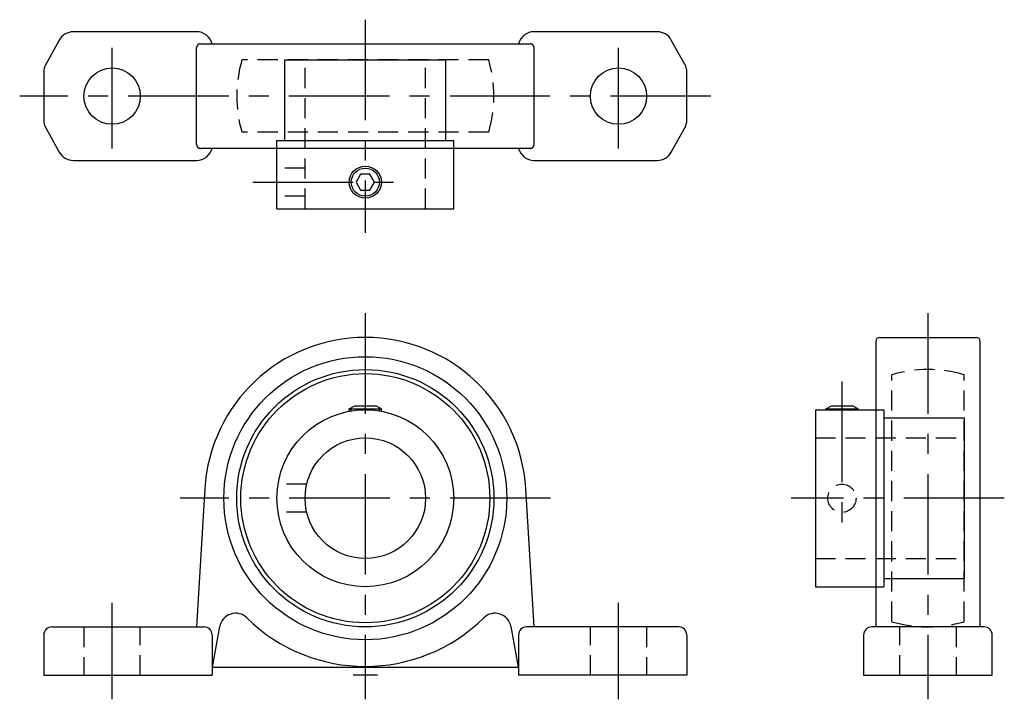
# Model space of a CAD drawing. Extents: x -43 to 80, y -3 to 82.
import ezdxf

# ---------------------------------------------------------------- set-up
doc = ezdxf.new("R2010")
doc.units = 0
doc.header["$LTSCALE"] = 10
doc.linetypes.add('CENTER', pattern=[2, 1.25, -0.25, 0.25, -0.25])
doc.linetypes.add('HIDDEN', pattern=[0.375, 0.25, -0.125])
doc.layers.get('0').update_dxf_attribs({"linetype": 'CONTINUOUS'})
doc.layers.add('CENTER', color=1, linetype='CENTER')
doc.layers.add('HIDDEN', color=3, linetype='HIDDEN')

msp = doc.modelspace()

# ---------------------------------------------------------------- linework, layer by layer
for p, q in [((-21, 80), (-36.32, 80)), ((36.32, 80), (21, 80)), ((-38.07, 78.97), (-39.75, 75.95)), ((-20.5, 78.5), (20.5, 78.5)), ((39.75, 75.95), (38.07, 78.97)), ((-21, 66), (-21, 78)), ((21, 66), (21, 78)), ((-10, 76.5), (10, 76.5)), ((-10, 66.5), (-10, 76.5)), ((10, 66.5), (10, 76.5)), ((-40, 74.98), (-40, 69.02)), ((40, 69.02), (40, 74.98)), ((-39.75, 68.05), (-38.07, 65.03)), ((38.07, 65.03), (39.75, 68.05)), ((-11, 66.5), (11, 66.5)), ((-11, 58), (-11, 66.5)), ((11, 58), (11, 66.5)), ((20.5, 65.5), (-20.5, 65.5)), ((-36.32, 64), (-21, 64)), ((21, 64), (36.32, 64)), ((-11, 58), (11, 58)), ((64, 42), (76, 42)), ((63.5, 41.5), (63.5, 6)), ((76.5, 6), (76.5, 41.5)), ((-2, 33.1), (-1.31, 33.5)), ((-2, 32.82), (-2, 33.1)), ((-2, 33.1), (2, 33.1)), ((-1.75, 32.86), (-1.75, 33.24)), ((-1.31, 33.5), (1.31, 33.5)), ((2, 33.1), (1.31, 33.5)), ((1.75, 32.86), (1.75, 33.24)), ((2, 32.82), (2, 33.1)), ((57.3, 33.1), (57.99, 33.5)), ((57.3, 33), (57.3, 33.1)), ((57.3, 33.1), (61.3, 33.1)), ((57.55, 33), (57.55, 33.24)), ((57.99, 33.5), (60.61, 33.5)), ((61.3, 33.1), (60.61, 33.5)), ((61.05, 33), (61.05, 33.24)), ((61.3, 33), (61.3, 33.1)), ((56, 33), (64.5, 33)), ((56, 33), (56, 11)), ((64.5, 33), (64.5, 11)), ((64.5, 32), (74.5, 32)), ((74.5, 32), (74.5, 12)), ((-19.96, 23.2), (-21, 6)), ((21, 6), (19.96, 23.2)), ((64.5, 12), (74.5, 12)), ((56, 11), (64.5, 11)), ((-40, 5), (-40, 0)), ((-39, 6), (-20.06, 6)), ((-19.06, 5), (-19.06, 0)), ((-19, 1), (-18.11, 6.05)), ((18.11, 6.05), (19, 1)), ((19.06, 5), (19.06, 0)), ((39, 6), (20.06, 6)), ((40, 5), (40, 0)), ((62, 5), (62, 0)), ((77, 6), (63, 6)), ((78, 0), (78, 5)), ((-40, 0), (-19.06, 0)), ((-19.06, 1), (19, 1)), ((40, 0), (19.06, 0)), ((62, 0), (78, 0))]:
    msp.add_line(p, q)
msp.add_lwpolyline([(-0.58, 62.3), (-1.15, 61.3), (-0.58, 60.3), (0.58, 60.3), (1.15, 61.3), (0.58, 62.3)], close=True)
for points in [[(-20.5, 78.5, 0), (-20.51, 78.5, 0), (-20.51, 78.5, 0), (-20.52, 78.5, 0), (-20.52, 78.5, 0), (-20.53, 78.5, 0), (-20.54, 78.5, 0), (-20.54, 78.5, 0), (-20.55, 78.5, 0), (-20.55, 78.5, 0), (-20.56, 78.5, 0), (-20.57, 78.5, 0), (-20.57, 78.49, 0), (-20.58, 78.49, 0), (-20.58, 78.49, 0), (-20.59, 78.49, 0), (-20.6, 78.49, 0), (-20.6, 78.49, 0), (-20.61, 78.49, 0), (-20.61, 78.49, 0), (-20.62, 78.48, 0), (-20.63, 78.48, 0), (-20.63, 78.48, 0), (-20.64, 78.48, 0), (-20.64, 78.48, 0), (-20.65, 78.48, 0), (-20.66, 78.47, 0), (-20.66, 78.47, 0), (-20.67, 78.47, 0), (-20.67, 78.47, 0), (-20.68, 78.47, 0), (-20.69, 78.46, 0), (-20.69, 78.46, 0), (-20.7, 78.46, 0), (-20.7, 78.46, 0), (-20.71, 78.45, 0), (-20.71, 78.45, 0), (-20.72, 78.45, 0), (-20.72, 78.45, 0), (-20.73, 78.44, 0), (-20.74, 78.44, 0), (-20.74, 78.44, 0), (-20.75, 78.44, 0), (-20.75, 78.43, 0), (-20.76, 78.43, 0), (-20.76, 78.43, 0), (-20.77, 78.42, 0), (-20.77, 78.42, 0), (-20.78, 78.42, 0), (-20.78, 78.41, 0), (-20.79, 78.41, 0), (-20.79, 78.41, 0), (-20.8, 78.4, 0), (-20.8, 78.4, 0), (-20.81, 78.39, 0), (-20.81, 78.39, 0), (-20.82, 78.39, 0), (-20.82, 78.38, 0), (-20.83, 78.38, 0), (-20.83, 78.37, 0), (-20.84, 78.37, 0), (-20.84, 78.37, 0), (-20.84, 78.36, 0), (-20.85, 78.36, 0), (-20.85, 78.35, 0), (-20.86, 78.35, 0), (-20.86, 78.34, 0), (-20.87, 78.34, 0), (-20.87, 78.34, 0), (-20.87, 78.33, 0), (-20.88, 78.33, 0), (-20.88, 78.32, 0), (-20.89, 78.32, 0), (-20.89, 78.31, 0), (-20.89, 78.31, 0), (-20.9, 78.3, 0), (-20.9, 78.3, 0), (-20.91, 78.29, 0), (-20.91, 78.29, 0), (-20.91, 78.28, 0), (-20.92, 78.28, 0), (-20.92, 78.27, 0), (-20.92, 78.27, 0), (-20.93, 78.26, 0), (-20.93, 78.26, 0), (-20.93, 78.25, 0), (-20.93, 78.25, 0), (-20.94, 78.24, 0), (-20.94, 78.24, 0), (-20.94, 78.23, 0), (-20.95, 78.22, 0), (-20.95, 78.22, 0), (-20.95, 78.21, 0), (-20.95, 78.21, 0), (-20.96, 78.2, 0), (-20.96, 78.2, 0), (-20.96, 78.19, 0), (-20.96, 78.19, 0), (-20.97, 78.18, 0), (-20.97, 78.17, 0), (-20.97, 78.17, 0), (-20.97, 78.16, 0), (-20.97, 78.16, 0), (-20.98, 78.15, 0), (-20.98, 78.15, 0), (-20.98, 78.14, 0), (-20.98, 78.13, 0), (-20.98, 78.13, 0), (-20.98, 78.12, 0), (-20.99, 78.12, 0), (-20.99, 78.11, 0), (-20.99, 78.1, 0), (-20.99, 78.1, 0), (-20.99, 78.09, 0), (-20.99, 78.09, 0), (-20.99, 78.08, 0), (-20.99, 78.07, 0), (-21, 78.07, 0), (-21, 78.06, 0), (-21, 78.06, 0), (-21, 78.05, 0), (-21, 78.04, 0), (-21, 78.04, 0), (-21, 78.03, 0), (-21, 78.02, 0), (-21, 78.02, 0), (-21, 78.01, 0), (-21, 78.01, 0), (-21, 78, 0)], [(21, 78, 0), (21, 78.01, 0), (21, 78.01, 0), (21, 78.02, 0), (21, 78.02, 0), (21, 78.03, 0), (21, 78.04, 0), (21, 78.04, 0), (21, 78.05, 0), (21, 78.06, 0), (21, 78.06, 0), (21, 78.07, 0), (20.99, 78.07, 0), (20.99, 78.08, 0), (20.99, 78.09, 0), (20.99, 78.09, 0), (20.99, 78.1, 0), (20.99, 78.1, 0), (20.99, 78.11, 0), (20.99, 78.12, 0), (20.98, 78.12, 0), (20.98, 78.13, 0), (20.98, 78.13, 0), (20.98, 78.14, 0), (20.98, 78.15, 0), (20.98, 78.15, 0), (20.97, 78.16, 0), (20.97, 78.16, 0), (20.97, 78.17, 0), (20.97, 78.17, 0), (20.97, 78.18, 0), (20.96, 78.19, 0), (20.96, 78.19, 0), (20.96, 78.2, 0), (20.96, 78.2, 0), (20.95, 78.21, 0), (20.95, 78.21, 0), (20.95, 78.22, 0), (20.95, 78.22, 0), (20.94, 78.23, 0), (20.94, 78.24, 0), (20.94, 78.24, 0), (20.93, 78.25, 0), (20.93, 78.25, 0), (20.93, 78.26, 0), (20.93, 78.26, 0), (20.92, 78.27, 0), (20.92, 78.27, 0), (20.92, 78.28, 0), (20.91, 78.28, 0), (20.91, 78.29, 0), (20.91, 78.29, 0), (20.9, 78.3, 0), (20.9, 78.3, 0), (20.89, 78.31, 0), (20.89, 78.31, 0), (20.89, 78.32, 0), (20.88, 78.32, 0), (20.88, 78.33, 0), (20.87, 78.33, 0), (20.87, 78.34, 0), (20.87, 78.34, 0), (20.86, 78.34, 0), (20.86, 78.35, 0), (20.85, 78.35, 0), (20.85, 78.36, 0), (20.84, 78.36, 0), (20.84, 78.37, 0), (20.84, 78.37, 0), (20.83, 78.37, 0), (20.83, 78.38, 0), (20.82, 78.38, 0), (20.82, 78.39, 0), (20.81, 78.39, 0), (20.81, 78.39, 0), (20.8, 78.4, 0), (20.8, 78.4, 0), (20.79, 78.41, 0), (20.79, 78.41, 0), (20.78, 78.41, 0), (20.78, 78.42, 0), (20.77, 78.42, 0), (20.77, 78.42, 0), (20.76, 78.43, 0), (20.76, 78.43, 0), (20.75, 78.43, 0), (20.75, 78.44, 0), (20.74, 78.44, 0), (20.74, 78.44, 0), (20.73, 78.44, 0), (20.72, 78.45, 0), (20.72, 78.45, 0), (20.71, 78.45, 0), (20.71, 78.45, 0), (20.7, 78.46, 0), (20.7, 78.46, 0), (20.69, 78.46, 0), (20.69, 78.46, 0), (20.68, 78.47, 0), (20.67, 78.47, 0), (20.67, 78.47, 0), (20.66, 78.47, 0), (20.66, 78.47, 0), (20.65, 78.48, 0), (20.64, 78.48, 0), (20.64, 78.48, 0), (20.63, 78.48, 0), (20.63, 78.48, 0), (20.62, 78.48, 0), (20.61, 78.49, 0), (20.61, 78.49, 0), (20.6, 78.49, 0), (20.6, 78.49, 0), (20.59, 78.49, 0), (20.58, 78.49, 0), (20.58, 78.49, 0), (20.57, 78.49, 0), (20.57, 78.5, 0), (20.56, 78.5, 0), (20.55, 78.5, 0), (20.55, 78.5, 0), (20.54, 78.5, 0), (20.54, 78.5, 0), (20.53, 78.5, 0), (20.52, 78.5, 0), (20.52, 78.5, 0), (20.51, 78.5, 0), (20.51, 78.5, 0), (20.5, 78.5, 0)], [(-21, 66, 0), (-21, 65.99, 0), (-21, 65.99, 0), (-21, 65.98, 0), (-21, 65.98, 0), (-21, 65.97, 0), (-21, 65.96, 0), (-21, 65.96, 0), (-21, 65.95, 0), (-21, 65.94, 0), (-21, 65.94, 0), (-21, 65.93, 0), (-20.99, 65.93, 0), (-20.99, 65.92, 0), (-20.99, 65.91, 0), (-20.99, 65.91, 0), (-20.99, 65.9, 0), (-20.99, 65.9, 0), (-20.99, 65.89, 0), (-20.99, 65.88, 0), (-20.98, 65.88, 0), (-20.98, 65.87, 0), (-20.98, 65.87, 0), (-20.98, 65.86, 0), (-20.98, 65.85, 0), (-20.98, 65.85, 0), (-20.97, 65.84, 0), (-20.97, 65.84, 0), (-20.97, 65.83, 0), (-20.97, 65.83, 0), (-20.97, 65.82, 0), (-20.96, 65.81, 0), (-20.96, 65.81, 0), (-20.96, 65.8, 0), (-20.96, 65.8, 0), (-20.95, 65.79, 0), (-20.95, 65.79, 0), (-20.95, 65.78, 0), (-20.95, 65.78, 0), (-20.94, 65.77, 0), (-20.94, 65.76, 0), (-20.94, 65.76, 0), (-20.93, 65.75, 0), (-20.93, 65.75, 0), (-20.93, 65.74, 0), (-20.93, 65.74, 0), (-20.92, 65.73, 0), (-20.92, 65.73, 0), (-20.92, 65.72, 0), (-20.91, 65.72, 0), (-20.91, 65.71, 0), (-20.91, 65.71, 0), (-20.9, 65.7, 0), (-20.9, 65.7, 0), (-20.89, 65.69, 0), (-20.89, 65.69, 0), (-20.89, 65.68, 0), (-20.88, 65.68, 0), (-20.88, 65.67, 0), (-20.87, 65.67, 0), (-20.87, 65.66, 0), (-20.87, 65.66, 0), (-20.86, 65.66, 0), (-20.86, 65.65, 0), (-20.85, 65.65, 0), (-20.85, 65.64, 0), (-20.84, 65.64, 0), (-20.84, 65.63, 0), (-20.84, 65.63, 0), (-20.83, 65.63, 0), (-20.83, 65.62, 0), (-20.82, 65.62, 0), (-20.82, 65.61, 0), (-20.81, 65.61, 0), (-20.81, 65.61, 0), (-20.8, 65.6, 0), (-20.8, 65.6, 0), (-20.79, 65.59, 0), (-20.79, 65.59, 0), (-20.78, 65.59, 0), (-20.78, 65.58, 0), (-20.77, 65.58, 0), (-20.77, 65.58, 0), (-20.76, 65.57, 0), (-20.76, 65.57, 0), (-20.75, 65.57, 0), (-20.75, 65.56, 0), (-20.74, 65.56, 0), (-20.74, 65.56, 0), (-20.73, 65.56, 0), (-20.72, 65.55, 0), (-20.72, 65.55, 0), (-20.71, 65.55, 0), (-20.71, 65.55, 0), (-20.7, 65.54, 0), (-20.7, 65.54, 0), (-20.69, 65.54, 0), (-20.69, 65.54, 0), (-20.68, 65.53, 0), (-20.67, 65.53, 0), (-20.67, 65.53, 0), (-20.66, 65.53, 0), (-20.66, 65.53, 0), (-20.65, 65.52, 0), (-20.64, 65.52, 0), (-20.64, 65.52, 0), (-20.63, 65.52, 0), (-20.63, 65.52, 0), (-20.62, 65.52, 0), (-20.61, 65.51, 0), (-20.61, 65.51, 0), (-20.6, 65.51, 0), (-20.6, 65.51, 0), (-20.59, 65.51, 0), (-20.58, 65.51, 0), (-20.58, 65.51, 0), (-20.57, 65.51, 0), (-20.57, 65.5, 0), (-20.56, 65.5, 0), (-20.55, 65.5, 0), (-20.55, 65.5, 0), (-20.54, 65.5, 0), (-20.54, 65.5, 0), (-20.53, 65.5, 0), (-20.52, 65.5, 0), (-20.52, 65.5, 0), (-20.51, 65.5, 0), (-20.51, 65.5, 0), (-20.5, 65.5, 0)], [(20.5, 65.5, 0), (20.51, 65.5, 0), (20.51, 65.5, 0), (20.52, 65.5, 0), (20.52, 65.5, 0), (20.53, 65.5, 0), (20.54, 65.5, 0), (20.54, 65.5, 0), (20.55, 65.5, 0), (20.55, 65.5, 0), (20.56, 65.5, 0), (20.57, 65.5, 0), (20.57, 65.51, 0), (20.58, 65.51, 0), (20.58, 65.51, 0), (20.59, 65.51, 0), (20.6, 65.51, 0), (20.6, 65.51, 0), (20.61, 65.51, 0), (20.61, 65.51, 0), (20.62, 65.52, 0), (20.63, 65.52, 0), (20.63, 65.52, 0), (20.64, 65.52, 0), (20.64, 65.52, 0), (20.65, 65.52, 0), (20.66, 65.53, 0), (20.66, 65.53, 0), (20.67, 65.53, 0), (20.67, 65.53, 0), (20.68, 65.53, 0), (20.69, 65.54, 0), (20.69, 65.54, 0), (20.7, 65.54, 0), (20.7, 65.54, 0), (20.71, 65.55, 0), (20.71, 65.55, 0), (20.72, 65.55, 0), (20.72, 65.55, 0), (20.73, 65.56, 0), (20.74, 65.56, 0), (20.74, 65.56, 0), (20.75, 65.56, 0), (20.75, 65.57, 0), (20.76, 65.57, 0), (20.76, 65.57, 0), (20.77, 65.58, 0), (20.77, 65.58, 0), (20.78, 65.58, 0), (20.78, 65.59, 0), (20.79, 65.59, 0), (20.79, 65.59, 0), (20.8, 65.6, 0), (20.8, 65.6, 0), (20.81, 65.61, 0), (20.81, 65.61, 0), (20.82, 65.61, 0), (20.82, 65.62, 0), (20.83, 65.62, 0), (20.83, 65.63, 0), (20.84, 65.63, 0), (20.84, 65.63, 0), (20.84, 65.64, 0), (20.85, 65.64, 0), (20.85, 65.65, 0), (20.86, 65.65, 0), (20.86, 65.66, 0), (20.87, 65.66, 0), (20.87, 65.66, 0), (20.87, 65.67, 0), (20.88, 65.67, 0), (20.88, 65.68, 0), (20.89, 65.68, 0), (20.89, 65.69, 0), (20.89, 65.69, 0), (20.9, 65.7, 0), (20.9, 65.7, 0), (20.91, 65.71, 0), (20.91, 65.71, 0), (20.91, 65.72, 0), (20.92, 65.72, 0), (20.92, 65.73, 0), (20.92, 65.73, 0), (20.93, 65.74, 0), (20.93, 65.74, 0), (20.93, 65.75, 0), (20.93, 65.75, 0), (20.94, 65.76, 0), (20.94, 65.76, 0), (20.94, 65.77, 0), (20.95, 65.78, 0), (20.95, 65.78, 0), (20.95, 65.79, 0), (20.95, 65.79, 0), (20.96, 65.8, 0), (20.96, 65.8, 0), (20.96, 65.81, 0), (20.96, 65.81, 0), (20.97, 65.82, 0), (20.97, 65.83, 0), (20.97, 65.83, 0), (20.97, 65.84, 0), (20.97, 65.84, 0), (20.98, 65.85, 0), (20.98, 65.85, 0), (20.98, 65.86, 0), (20.98, 65.87, 0), (20.98, 65.87, 0), (20.98, 65.88, 0), (20.99, 65.88, 0), (20.99, 65.89, 0), (20.99, 65.9, 0), (20.99, 65.9, 0), (20.99, 65.91, 0), (20.99, 65.91, 0), (20.99, 65.92, 0), (20.99, 65.93, 0), (21, 65.93, 0), (21, 65.94, 0), (21, 65.94, 0), (21, 65.95, 0), (21, 65.96, 0), (21, 65.96, 0), (21, 65.97, 0), (21, 65.98, 0), (21, 65.98, 0), (21, 65.99, 0), (21, 65.99, 0), (21, 66, 0)]]:
    msp.add_polyline3d(points)
for centre, radius in [((-31.5, 72), 3.5), ((31.5, 72), 3.5), ((0, 61.3), 2), ((0, 61.3), 1.75), ((0, 22), 17.6), ((0, 22), 16), ((0, 22), 15.49), ((0, 22), 11), ((0, 22), 7.5)]:
    msp.add_circle(centre, radius)
for centre, radius, start, end in [((-36.32, 78), 2, 90, 150.9454), ((-21, 78), 2, 14.4775, 90), ((21, 78), 2, 90, 165.5225), ((36.32, 78), 2, 29.0546, 90), ((-38, 74.98), 2, 150.9454, 180), ((38, 74.98), 2, 0, 29.0546), ((-38, 69.02), 2, 180, 209.0546), ((38, 69.02), 2, 330.9454, 0), ((-36.32, 66), 2, 209.0546, 270), ((-21, 66), 2, 270, 345.5225), ((21, 66), 2, 194.4775, 270), ((36.32, 66), 2, 270, 330.9454), ((0, 22), 20, 3.447, 176.553), ((64, 41.5), 0.5, 90, 180), ((76, 41.5), 0.5, 0, 90), ((-16.14, 5.7), 2, 45.4319, 170), ((16.14, 5.7), 2, 10, 134.5681), ((0, 22.09), 21, 225.4319, 314.5681), ((-39, 5), 1, 90, 180), ((-20.06, 5), 1, 360, 90), ((20.06, 5), 1, 90, 180), ((39, 5), 1, 0, 90), ((63, 5), 1, 90, 180), ((77, 5), 1, 0, 90)]:
    msp.add_arc(centre, radius, start, end)
at = {"layer": 'CENTER'}
for p, q in [((0, 81.5), (0, 55)), ((-31.5, 65.5), (-31.5, 78.5)), ((31.5, 65.5), (31.5, 78.5)), ((43, 72), (-43, 72)), ((-14, 61.3), (5, 61.3)), ((0, 45), (0, -3)), ((70, 45), (70, -3)), ((59.3, 36.5), (59.3, 17.25)), ((23.04, 22), (-23.04, 22)), ((79.5, 22), (53, 22)), ((-31.5, -3), (-31.5, 9)), ((31.5, -3), (31.5, 9)), ((1.5, 0), (-1.5, 0))]:
    msp.add_line(p, q, dxfattribs=at)
at = {"layer": 'HIDDEN'}
for p, q in [((15.35, 76.5), (-15.35, 76.5)), ((-7.5, 58), (-7.5, 76.5)), ((7.5, 58), (7.5, 76.5)), ((15.35, 67.5), (-15.35, 67.5)), ((-7.5, 63.05), (-11, 63.05)), ((-7.5, 59.55), (-11, 59.55)), ((65.5, 6.65), (65.5, 37.35)), ((74.5, 6.65), (74.5, 37.35)), ((56, 29.5), (74.5, 29.5)), ((-7.29, 23.75), (-10.86, 23.75)), ((-7.29, 20.25), (-10.86, 20.25)), ((56, 14.5), (74.5, 14.5)), ((-35, 6), (-35, 0)), ((-28, 0), (-28, 6)), ((28, 0), (28, 6)), ((35, 6), (35, 0)), ((66.5, 0), (66.5, 6)), ((73.5, 6), (73.5, 0))]:
    msp.add_line(p, q, dxfattribs=at)
msp.add_circle((59.3, 22), 1.75, dxfattribs=at)
for centre, start, end in [((0, 72), 163.6652, 196.3348), ((0, 72), 343.6652, 16.3348), ((70, 22), 73.6652, 106.3348), ((70, 22), 253.6652, 286.3348)]:
    msp.add_arc(centre, 16, start, end, dxfattribs=at)

doc.saveas('drawing.dxf')
